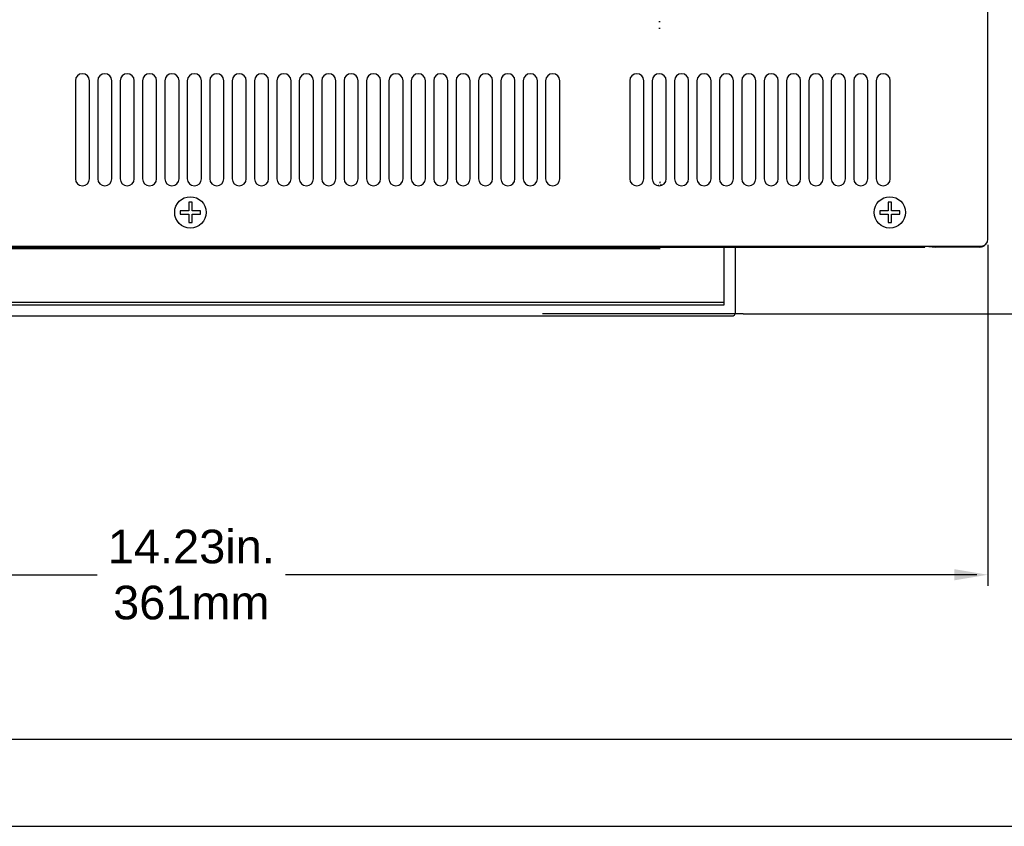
# Model space of a CAD drawing. Extents: x 126 to 180.2, y -64.4 to 9.5.
# Tile 2 of 26: x 138.4 to 147.2, y -64.4 to -57.2. Entities that reach past the tile are written whole.
import ezdxf

# ---------------------------------------------------------------- set-up
doc = ezdxf.new("R2010")
doc.units = 0
doc.header["$LTSCALE"] = 1.87
doc.header["$MEASUREMENT"] = 0
doc.layers.get('0').update_dxf_attribs({"linetype": 'CONTINUOUS'})
for name, color, linetype in [('dim', 5, 'CONTINUOUS'), ('prod', 6, 'CONTINUOUS'), ('UNIT', 7, 'CONTINUOUS')]:
    doc.layers.add(name, color=color, linetype=linetype)
doc.styles.add('Arial', font='ARIAL.TTF', dxfattribs={"height": 0.3})

msp = doc.modelspace()

# ---------------------------------------------------------------- linework, layer by layer
at = {"color": 7, "linetype": 'Continuous'}
for p, q in [((144.1367, -57.1746), (144.1487, -57.1746)), ((144.1367, -57.2321), (144.1487, -57.2321)), ((141.5519, -59.1862), (141.5519, -59.1982)), ((141.6194, -59.1982), (141.6194, -59.1862)), ((142.1194, -59.1982), (142.1194, -59.1862)), ((142.1819, -59.1862), (142.1819, -59.1982)), ((144.7217, -59.7013), (144.7217, -59.1862)), ((144.8217, -59.7713), (144.8217, -59.1862)), ((131.1417, -59.7013), (144.7217, -59.7013)), ((144.7217, -59.6813), (131.1617, -59.6813)), ((131.0717, -59.8013), (144.7917, -59.8013))]:
    msp.add_line(p, q, dxfattribs=at)
at = {"linetype": 'Continuous'}
msp.add_line((126.8192, -63.5791), (152.4873, -63.5791), dxfattribs=at)
at = {"color": 7, "linetype": 'Continuous'}
msp.add_lwpolyline([(144.7917, -59.8013), (144.7976, -59.8007), (144.8032, -59.799), (144.8084, -59.7962), (144.8129, -59.7925), (144.8167, -59.788), (144.8194, -59.7828), (144.8211, -59.7771), (144.8217, -59.7713)], dxfattribs=at)
msp.add_arc((144.1197, -58.6013), 0.032, 335.36069, 0, dxfattribs=at)
at = {"layer": 'dim'}
for p, q in [((147.0762, -59.1668), (147.0762, -62.2105)), ((144.8902, -59.7824), (143.0985, -59.7824)), ((144.8902, -59.7824), (148.644, -59.7824)), ((132.9502, -62.1105), (139.1232, -62.1105)), ((146.9762, -62.1105), (140.8032, -62.1105))]:
    msp.add_line(p, q, dxfattribs=at)
msp.add_solid([(146.7762, -62.0605), (146.7762, -62.1605), (147.0762, -62.1105)], dxfattribs=at)
at = {"layer": 'prod', "flags": 128}
msp.add_lwpolyline([(125.9558, -64.3552), (180.2492, -64.3552), (180.2492, 9.5328), (125.9558, 9.5328)], close=True, dxfattribs=at)
at = {"layer": 'UNIT', "linetype": 'Continuous'}
for p, q in [((147.0762, -59.1168), (147.0762, -49.4208)), ((138.9272, -57.7018), (138.9272, -58.5768)), ((139.0532, -58.5768), (139.0532, -57.7018)), ((139.1272, -57.7018), (139.1272, -58.5768)), ((139.2532, -58.5768), (139.2532, -57.7018)), ((139.3272, -57.7018), (139.3272, -58.5768)), ((139.4532, -58.5768), (139.4532, -57.7018)), ((139.5272, -57.7018), (139.5272, -58.5768)), ((139.6532, -58.5768), (139.6532, -57.7018)), ((139.7272, -57.7018), (139.7272, -58.5768)), ((139.8532, -58.5768), (139.8532, -57.7018)), ((139.9272, -57.7018), (139.9272, -58.5768)), ((140.0532, -58.5768), (140.0532, -57.7018)), ((140.1272, -57.7018), (140.1272, -58.5768)), ((140.2532, -58.5768), (140.2532, -57.7018)), ((140.3272, -57.7018), (140.3272, -58.5768)), ((140.4532, -58.5768), (140.4532, -57.7018)), ((140.5272, -57.7018), (140.5272, -58.5768)), ((140.6532, -58.5768), (140.6532, -57.7018)), ((140.7272, -57.7018), (140.7272, -58.5768)), ((140.8532, -58.5768), (140.8532, -57.7018)), ((140.9272, -57.7018), (140.9272, -58.5768)), ((141.0532, -58.5768), (141.0532, -57.7018)), ((141.1272, -57.7018), (141.1272, -58.5768)), ((141.2532, -58.5768), (141.2532, -57.7018)), ((141.3272, -57.7018), (141.3272, -58.5768)), ((141.4532, -58.5768), (141.4532, -57.7018)), ((141.5272, -57.7018), (141.5272, -58.5768)), ((141.6532, -58.5768), (141.6532, -57.7018)), ((141.7272, -57.7018), (141.7272, -58.5768)), ((141.8532, -58.5768), (141.8532, -57.7018)), ((141.9272, -57.7018), (141.9272, -58.5768)), ((142.0532, -58.5768), (142.0532, -57.7018)), ((142.1272, -57.7018), (142.1272, -58.5768)), ((142.2532, -58.5768), (142.2532, -57.7018)), ((142.3272, -57.7018), (142.3272, -58.5768)), ((142.4532, -58.5768), (142.4532, -57.7018)), ((142.5272, -57.7018), (142.5272, -58.5768)), ((142.6532, -58.5768), (142.6532, -57.7018)), ((142.7272, -57.7018), (142.7272, -58.5768)), ((142.8532, -58.5768), (142.8532, -57.7018)), ((142.9272, -57.7018), (142.9272, -58.5768)), ((143.0532, -58.5768), (143.0532, -57.7018)), ((143.1272, -57.7018), (143.1272, -58.5768)), ((143.2532, -58.5768), (143.2532, -57.7018)), ((143.8782, -57.7018), (143.8782, -58.5768)), ((144.0042, -58.5768), (144.0042, -57.7018)), ((144.0782, -57.7018), (144.0782, -58.5768)), ((144.2042, -58.5768), (144.2042, -57.7018)), ((144.2782, -57.7018), (144.2782, -58.5768)), ((144.4042, -58.5768), (144.4042, -57.7018)), ((144.4782, -57.7018), (144.4782, -58.5768)), ((144.6042, -58.5768), (144.6042, -57.7018)), ((144.6782, -57.7018), (144.6782, -58.5768)), ((144.8042, -58.5768), (144.8042, -57.7018)), ((144.8782, -57.7018), (144.8782, -58.5768)), ((145.0042, -58.5768), (145.0042, -57.7018)), ((145.0782, -57.7018), (145.0782, -58.5768)), ((145.2042, -58.5768), (145.2042, -57.7018)), ((145.2782, -57.7018), (145.2782, -58.5768)), ((145.4042, -58.5768), (145.4042, -57.7018)), ((145.4782, -57.7018), (145.4782, -58.5768)), ((145.6042, -58.5768), (145.6042, -57.7018)), ((145.6782, -57.7018), (145.6782, -58.5768)), ((145.8042, -58.5768), (145.8042, -57.7018)), ((145.8782, -57.7018), (145.8782, -58.5768)), ((146.0042, -58.5768), (146.0042, -57.7018)), ((146.0782, -57.7018), (146.0782, -58.5768)), ((146.2042, -58.5768), (146.2042, -57.7018)), ((144.1367, -58.6368), (144.1305, -58.6368)), ((144.1717, -58.6333), (144.1487, -58.6333)), ((139.9392, -58.7868), (139.9392, -58.8618)), ((139.9692, -58.7868), (139.9392, -58.7868)), ((139.9692, -58.8618), (139.9692, -58.7868)), ((146.1852, -58.7868), (146.1852, -58.8618)), ((146.2152, -58.7868), (146.1852, -58.7868)), ((146.2152, -58.8618), (146.2152, -58.7868)), ((139.9392, -58.8618), (139.8642, -58.8618)), ((139.8642, -58.8618), (139.8642, -58.8918)), ((139.8642, -58.8918), (139.9392, -58.8918)), ((139.9392, -58.8918), (139.9392, -58.9668)), ((140.0442, -58.8618), (139.9692, -58.8618)), ((139.9692, -58.8918), (140.0442, -58.8918)), ((139.9692, -58.9668), (139.9692, -58.8918)), ((140.0442, -58.8918), (140.0442, -58.8618)), ((146.1852, -58.8618), (146.1102, -58.8618)), ((146.1102, -58.8618), (146.1102, -58.8918)), ((146.1102, -58.8918), (146.1852, -58.8918)), ((146.1852, -58.8918), (146.1852, -58.9668)), ((146.2902, -58.8618), (146.2152, -58.8618)), ((146.2152, -58.8918), (146.2902, -58.8918)), ((146.2152, -58.9668), (146.2152, -58.8918)), ((146.2902, -58.8918), (146.2902, -58.8618)), ((139.9392, -58.9668), (139.9692, -58.9668)), ((146.1852, -58.9668), (146.2152, -58.9668)), ((131.7147, -59.1982), (144.1487, -59.1982)), ((132.8502, -59.1768), (144.1302, -59.1768)), ((133.3982, -59.1862), (143.5882, -59.1862)), ((133.3982, -59.1862), (146.5142, -59.1862)), ((133.4942, -59.1768), (147.0162, -59.1768)), ((144.1237, -59.1932), (143.4987, -59.1932)), ((143.5882, -59.1862), (143.5882, -59.177)), ((143.5973, -59.1768), (143.622, -59.1801)), ((143.6846, -59.1768), (143.6846, -59.1862)), ((144.0687, -59.1862), (143.6846, -59.1862)), ((146.5142, -59.1862), (146.5142, -59.177)), ((146.5233, -59.1768), (146.5479, -59.1801)), ((146.6106, -59.1768), (146.6106, -59.1862)), ((147.0052, -59.1862), (146.6106, -59.1862)), ((147.0052, -59.1768), (147.0052, -59.1862))]:
    msp.add_line(p, q, dxfattribs=at)
for points in [[(143.622, -59.1801), (143.654, -59.1844), (143.6846, -59.1862)], [(146.5479, -59.1801), (146.5799, -59.1844), (146.6106, -59.1862)]]:
    msp.add_lwpolyline(points, dxfattribs=at)
for centre in [(139.9542, -58.8768), (146.2002, -58.8768)]:
    msp.add_circle(centre, 0.14, dxfattribs=at)
for centre, radius, start, end in [((138.9902, -57.7018), 0.063, 0, 180), ((139.1902, -57.7018), 0.063, 0, 180), ((139.3902, -57.7018), 0.063, 0, 180), ((139.5902, -57.7018), 0.063, 0, 180), ((139.7902, -57.7018), 0.063, 0, 180), ((139.9902, -57.7018), 0.063, 0, 180), ((140.1902, -57.7018), 0.063, 0, 180), ((140.3902, -57.7018), 0.063, 0, 180), ((140.5902, -57.7018), 0.063, 0, 180), ((140.7902, -57.7018), 0.063, 0, 180), ((140.9902, -57.7018), 0.063, 0, 180), ((141.1902, -57.7018), 0.063, 0, 180), ((141.3902, -57.7018), 0.063, 0, 180), ((141.5902, -57.7018), 0.063, 0, 180), ((141.7902, -57.7018), 0.063, 0, 180), ((141.9902, -57.7018), 0.063, 0, 180), ((142.1902, -57.7018), 0.063, 0, 180), ((142.3902, -57.7018), 0.063, 0, 180), ((142.5902, -57.7018), 0.063, 0, 180), ((142.7902, -57.7018), 0.063, 0, 180), ((142.9902, -57.7018), 0.063, 0, 180), ((143.1902, -57.7018), 0.063, 0, 180), ((143.9412, -57.7018), 0.063, 0, 180), ((144.1412, -57.7018), 0.063, 0, 180), ((144.3412, -57.7018), 0.063, 0, 180), ((144.5412, -57.7018), 0.063, 0, 180), ((144.7412, -57.7018), 0.063, 0, 180), ((144.9412, -57.7018), 0.063, 0, 180), ((145.1412, -57.7018), 0.063, 0, 180), ((145.3412, -57.7018), 0.063, 0, 180), ((145.5412, -57.7018), 0.063, 0, 180), ((145.7412, -57.7018), 0.063, 0, 180), ((145.9412, -57.7018), 0.063, 0, 180), ((146.1412, -57.7018), 0.063, 0, 180), ((138.9902, -58.5768), 0.063, 180, 0), ((139.1902, -58.5768), 0.063, 180, 0), ((139.3902, -58.5768), 0.063, 180, 0), ((139.5902, -58.5768), 0.063, 180, 0), ((139.7902, -58.5768), 0.063, 180, 0), ((139.9902, -58.5768), 0.063, 180, 0), ((140.1902, -58.5768), 0.063, 180, 0), ((140.3902, -58.5768), 0.063, 180, 0), ((140.5902, -58.5768), 0.063, 180, 0), ((140.7902, -58.5768), 0.063, 180, 0), ((140.9902, -58.5768), 0.063, 180, 0), ((141.1902, -58.5768), 0.063, 180, 0), ((141.3902, -58.5768), 0.063, 180, 0), ((141.5902, -58.5768), 0.063, 180, 0), ((141.7902, -58.5768), 0.063, 180, 0), ((141.9902, -58.5768), 0.063, 180, 0), ((142.1902, -58.5768), 0.063, 180, 0), ((142.3902, -58.5768), 0.063, 180, 0), ((142.5902, -58.5768), 0.063, 180, 0), ((142.7902, -58.5768), 0.063, 180, 0), ((142.9902, -58.5768), 0.063, 180, 0), ((143.1902, -58.5768), 0.063, 180, 0), ((143.9412, -58.5768), 0.063, 180, 0), ((144.1412, -58.5768), 0.063, 180, 0), ((144.3412, -58.5768), 0.063, 180, 0), ((144.5412, -58.5768), 0.063, 180, 0), ((144.7412, -58.5768), 0.063, 180, 0), ((144.9412, -58.5768), 0.063, 180, 0), ((145.1412, -58.5768), 0.063, 180, 0), ((145.3412, -58.5768), 0.063, 180, 0), ((145.5412, -58.5768), 0.063, 180, 0), ((145.7412, -58.5768), 0.063, 180, 0), ((145.9412, -58.5768), 0.063, 180, 0), ((146.1412, -58.5768), 0.063, 180, 0), ((147.0052, -59.1182), 0.068, 270, 315), ((147.0162, -59.1168), 0.06, 270, 0)]:
    msp.add_arc(centre, radius, start, end, dxfattribs=at)

# ---------------------------------------------------------------- texts
at = {"layer": 'dim', "insert": (139.9632, -62.1105), "char_height": 0.3, "attachment_point": 5, "style": 'Arial'}
msp.add_mtext('14.23in.\\P361mm', dxfattribs=at)

doc.saveas('drawing.dxf')
